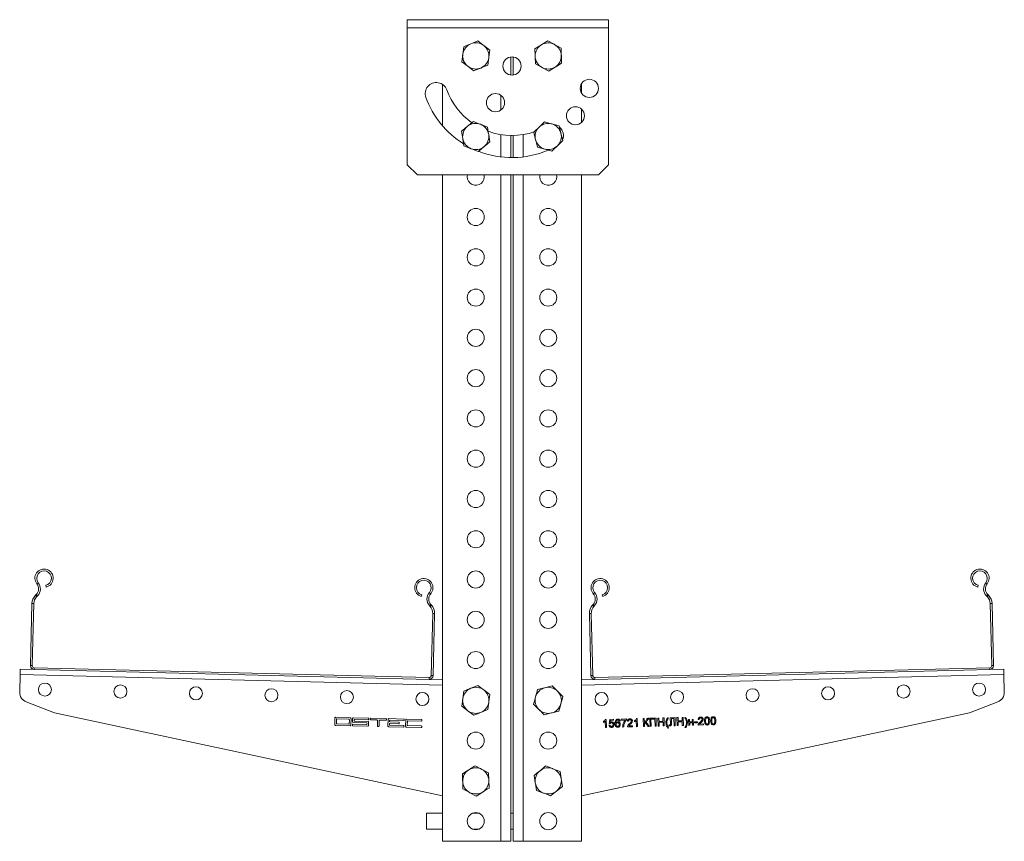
# Model space of a CAD drawing. Header units: millimetres. Extents: x -445 to 395, y -1207 to -113.
# Tile 6 of 7: x -445 to 44, y -522 to -114. Entities that reach past the tile are written whole.
import ezdxf

# ---------------------------------------------------------------- set-up
doc = ezdxf.new("R2010")
doc.units = ezdxf.units.MM

msp = doc.modelspace()

# ---------------------------------------------------------------- linework, layer by layer
at = {"color": 7, "linetype": 'Continuous', "lineweight": 15}
for p, q in [((-252.25, -113.71), (-252.25, -117.71)), ((-252.25, -113.71), (-152.25, -113.71)), ((-152.25, -117.71), (-152.25, -113.71)), ((-252.25, -185.71), (-252.25, -117.71)), ((-152.25, -117.71), (-152.25, -185.71)), ((-211.31, -128.85), (-214.29, -126.56)), ((-175.86, -127.78), (-179.16, -126)), ((-224.2, -127.14), (-224.69, -130.86)), ((-188.85, -128.14), (-188.75, -131.89)), ((-175.65, -135.29), (-175.75, -131.53)), ((-225.19, -134.58), (-222.21, -136.87)), ((-212.3, -136.29), (-211.81, -132.57)), ((-200.75, -132.24), (-200.75, -141.18)), ((-199.75, -132.24), (-199.75, -141.18)), ((-188.64, -135.64), (-185.34, -137.43)), ((-234.75, -145.86), (-234.75, -166.38)), ((-165.75, -145.57), (-165.75, -150.06)), ((-165.75, -158.06), (-165.75, -164.77)), ((-212.41, -167), (-215.91, -165.65)), ((-176.87, -166.48), (-180.48, -165.46)), ((-225.25, -169.01), (-224.67, -172.72)), ((-211.25, -174.42), (-211.83, -170.71)), ((-189.47, -169.67), (-188.55, -173.31)), ((-175.03, -173.75), (-175.95, -170.11)), ((-200.75, -171.21), (-200.75, -182.21)), ((-199.75, -171.21), (-199.75, -182.21)), ((-177.21, -175.94), (-177.48, -176.11)), ((-224.09, -176.42), (-220.59, -177.78)), ((-187.63, -176.95), (-184.02, -177.97)), ((-252.25, -185.71), (-247.25, -190.71)), ((-157.25, -190.71), (-152.25, -185.71)), ((-247.25, -190.71), (-157.25, -190.71)), ((-234.75, -190.71), (-234.75, -521.71)), ((-222.5, -191.71), (-222.38, -190.71)), ((-200.75, -190.71), (-200.75, -521.71)), ((-199.75, -190.71), (-199.75, -521.71)), ((-178, -191.71), (-178.12, -190.71)), ((-165.75, -190.71), (-165.75, -521.71)), ((-431.56, -395.47), (-431.77, -394.6)), ((31.27, -394.6), (31.06, -395.47)), ((-436.51, -399.17), (-436.86, -399.52)), ((-435.87, -399.8), (-436.23, -400.16)), ((-245.07, -399.26), (-245.32, -400.13)), ((-155.18, -400.13), (-155.43, -399.26)), ((35.73, -400.16), (35.37, -399.8)), ((36.36, -399.52), (36.01, -399.17)), ((-438.62, -403.61), (-439.39, -434.44)), ((-437.72, -403.63), (-438.49, -434.46)), ((-240.89, -405.04), (-241.23, -404.67)), ((-240.23, -404.44), (-240.56, -404.07)), ((-159.94, -404.07), (-160.27, -404.44)), ((-159.27, -404.67), (-159.61, -405.04)), ((37.99, -434.46), (37.22, -403.63)), ((38.89, -434.44), (38.12, -403.61)), ((-240.35, -439.42), (-239.58, -408.59)), ((-239.45, -439.44), (-238.68, -408.61)), ((-161.82, -408.61), (-161.05, -439.44)), ((-160.92, -408.59), (-160.15, -439.42)), ((-444.5, -438.92), (-444.72, -447.66)), ((-444.43, -436.22), (-437.54, -436.39)), ((-437.54, -436.39), (-241.4, -441.29)), ((-437.51, -435.49), (-241.37, -440.39)), ((-159.13, -440.39), (37.01, -435.49)), ((-159.1, -441.29), (37.04, -436.39)), ((43.93, -436.22), (37.04, -436.39)), ((44.22, -447.66), (44, -438.92)), ((-241.4, -441.29), (-234.75, -441.46)), ((-180.29, -444.47), (-183.92, -445.43)), ((-159.1, -441.29), (-165.75, -441.46)), ((-224.2, -447.14), (-224.69, -450.86)), ((-211.31, -448.85), (-214.29, -446.56)), ((-175, -449.78), (-177.65, -447.12)), ((-441.55, -452.44), (-427.43, -457.98)), ((-225.19, -454.58), (-222.21, -456.87)), ((-212.3, -456.29), (-211.81, -452.57)), ((-189.5, -453.64), (-186.85, -456.3)), ((26.93, -457.98), (41.05, -452.44)), ((-427.43, -457.98), (-234.75, -499.2)), ((-184.21, -458.96), (-180.58, -457.99)), ((-165.75, -499.2), (26.93, -457.98)), ((-288.19, -460.53), (-288.27, -463.73)), ((-287.88, -464.14), (-280.68, -464.32)), ((-280.58, -460.32), (-287.78, -460.14)), ((-287.41, -461.15), (-287.46, -463.15)), ((-287.26, -463.35), (-281.26, -463.5)), ((-281.2, -461.1), (-287.2, -460.95)), ((-281.06, -463.31), (-281.01, -461.31)), ((-280.28, -463.93), (-280.2, -460.73)), ((-279.47, -463.75), (-279.48, -464.15)), ((-279.4, -460.75), (-279.44, -462.35)), ((-279.29, -464.35), (-271.89, -464.54)), ((-272.47, -463.72), (-279.27, -463.55)), ((-279.05, -462.76), (-272.45, -462.92)), ((-271.59, -460.54), (-278.99, -460.36)), ((-278.62, -461.77), (-278.61, -461.37)), ((-271.83, -462.14), (-278.43, -461.97)), ((-278.41, -461.17), (-271.61, -461.34)), ((-272.25, -463.13), (-272.26, -463.53)), ((-271.48, -464.15), (-271.44, -462.55)), ((-271.4, -461.15), (-271.39, -460.75)), ((-270.59, -460.77), (-270.6, -461.17)), ((-270.41, -461.37), (-267.41, -461.45)), ((-262.79, -460.76), (-270.39, -460.57)), ((-267.02, -461.86), (-267.08, -464.46)), ((-266.28, -464.48), (-266.22, -461.88)), ((-265.81, -461.49), (-262.81, -461.56)), ((-262.61, -461.37), (-262.6, -460.97)), ((-261.8, -461.19), (-261.88, -464.39)), ((-253.99, -460.98), (-261.39, -460.8)), ((-261.07, -463.81), (-261.06, -463.41)), ((-261.03, -462.21), (-261.02, -461.81)), ((-254.07, -464.18), (-260.87, -464.01)), ((-260.85, -463.21), (-256.45, -463.32)), ((-256.43, -462.52), (-260.83, -462.41)), ((-260.81, -461.61), (-254.01, -461.78)), ((-256.25, -463.13), (-256.24, -462.73)), ((-253.89, -464.79), (-253.88, -464.39)), ((-253.81, -461.59), (-253.8, -461.19)), ((-253, -461.41), (-253.08, -464.61)), ((-245.2, -461.2), (-252.59, -461.02)), ((-252.27, -464.03), (-252.22, -462.03)), ((-245.28, -464.4), (-252.07, -464.23)), ((-252.01, -461.83), (-245.22, -462)), ((-245.01, -461.81), (-245, -461.41)), ((-154.85, -462.67), (-154.86, -462.19)), ((-153.87, -465.17), (-153.94, -462.05)), ((-153.78, -461.17), (-153.45, -461.16)), ((-153.45, -461.16), (-153.35, -465.16)), ((-152.1, -464.05), (-151.59, -463.98)), ((-152.07, -463.23), (-151.71, -461.17)), ((-151.55, -463.27), (-152.07, -463.23)), ((-151.71, -461.17), (-149.81, -461.12)), ((-151.28, -461.67), (-151.46, -462.71)), ((-149.8, -461.63), (-151.28, -461.67)), ((-149.81, -461.12), (-149.8, -461.63)), ((-146.56, -462.01), (-147.07, -462.08)), ((-146.02, -461.02), (-143.46, -460.96)), ((-146.01, -461.54), (-146.02, -461.02)), ((-143.96, -461.49), (-146.01, -461.54)), ((-143.46, -460.96), (-143.45, -461.37)), ((-142.45, -462.06), (-142.97, -462.02)), ((-142.3, -464.37), (-140.35, -464.32)), ((-140.35, -464.32), (-140.33, -464.83)), ((-139.47, -462.28), (-139.48, -461.81)), ((-138.49, -464.79), (-138.56, -461.67)), ((-138.4, -460.78), (-138.07, -460.77)), ((-138.07, -460.77), (-137.97, -464.77)), ((-135.1, -460.7), (-134.54, -460.69)), ((-135, -464.7), (-135.1, -460.7)), ((-134.54, -460.69), (-134.49, -462.48)), ((-134.48, -462.84), (-134.44, -464.68)), ((-132.84, -464.64), (-133.53, -463.59)), ((-133.03, -463.34), (-132.18, -464.63)), ((-132.28, -460.63), (-132.27, -461.1)), ((-131.82, -460.62), (-128.69, -460.54)), ((-131.72, -464.62), (-131.82, -460.62)), ((-129.24, -461.01), (-131.24, -461.06)), ((-131.24, -461.06), (-131.16, -464.6)), ((-129.16, -464.55), (-129.24, -461.01)), ((-128.69, -460.54), (-128.59, -464.54)), ((-127.82, -460.52), (-127.26, -460.5)), ((-127.72, -464.52), (-127.82, -460.52)), ((-127.26, -460.5), (-127.22, -462.14)), ((-127.22, -462.14), (-125.27, -462.1)), ((-125.26, -462.56), (-127.2, -462.61)), ((-127.2, -462.61), (-127.16, -464.5)), ((-125.31, -460.45), (-124.74, -460.44)), ((-125.27, -462.1), (-125.31, -460.45)), ((-125.21, -464.45), (-125.26, -462.56)), ((-124.64, -464.44), (-125.21, -464.45)), ((-124.74, -460.44), (-124.64, -464.44)), ((-122.95, -460.4), (-122.59, -460.39)), ((-122.29, -464.38), (-122.2, -463.92)), ((-121.67, -460.36), (-119.26, -460.3)), ((-121.6, -463.18), (-121.67, -460.36)), ((-119.81, -460.78), (-121.09, -460.81)), ((-121.09, -460.81), (-121.04, -462.87)), ((-119.72, -464.32), (-119.81, -460.78)), ((-119.16, -464.3), (-119.72, -464.32)), ((-119.26, -460.3), (-119.16, -464.3)), ((-118.34, -460.28), (-117.77, -460.27)), ((-118.24, -464.28), (-118.34, -460.28)), ((-117.67, -464.27), (-118.24, -464.28)), ((-117.77, -460.27), (-117.73, -461.91)), ((-117.73, -461.91), (-115.78, -461.86)), ((-115.77, -462.32), (-117.72, -462.37)), ((-117.72, -462.37), (-117.67, -464.27)), ((-115.82, -460.22), (-115.26, -460.2)), ((-115.78, -461.86), (-115.82, -460.22)), ((-115.72, -464.22), (-115.77, -462.32)), ((-115.16, -464.2), (-115.72, -464.22)), ((-115.26, -460.2), (-115.16, -464.2)), ((-114.49, -460.18), (-114.13, -460.18)), ((-112.57, -461.21), (-112.06, -461.2)), ((-112.49, -464.14), (-112.57, -461.21)), ((-111.98, -464.12), (-112.49, -464.14)), ((-112.06, -461.2), (-112.03, -462.38)), ((-112.03, -462.38), (-110.69, -462.35)), ((-110.68, -462.81), (-112.01, -462.84)), ((-112.01, -462.84), (-111.98, -464.12)), ((-110.72, -461.17), (-110.21, -461.15)), ((-110.69, -462.35), (-110.72, -461.17)), ((-110.65, -464.09), (-110.68, -462.81)), ((-110.14, -464.08), (-110.65, -464.09)), ((-110.21, -461.15), (-110.14, -464.08)), ((-109.67, -462.42), (-108.18, -462.39)), ((-109.65, -462.88), (-109.67, -462.42)), ((-108.17, -462.85), (-109.65, -462.88)), ((-108.18, -462.39), (-108.17, -462.85)), ((-107.28, -461.18), (-107.8, -461.15)), ((-105.16, -463.95), (-107.78, -464.02)), ((-107.13, -463.49), (-105.18, -463.44)), ((-105.18, -463.44), (-105.16, -463.95)), ((-266.89, -464.66), (-266.49, -464.67)), ((-261.49, -464.8), (-254.09, -464.98)), ((-252.69, -465.02), (-245.3, -465.2)), ((-245.09, -465.01), (-245.08, -464.61)), ((-153.35, -465.16), (-153.87, -465.17)), ((-144.79, -464.94), (-145.31, -464.96)), ((-140.33, -464.83), (-142.95, -464.9)), ((-137.97, -464.77), (-138.49, -464.79)), ((-134.44, -464.68), (-135, -464.7)), ((-132.18, -464.63), (-132.84, -464.64)), ((-131.16, -464.6), (-131.72, -464.62)), ((-128.59, -464.54), (-129.16, -464.55)), ((-127.16, -464.5), (-127.72, -464.52)), ((-122.46, -465.46), (-122.82, -465.47)), ((-114.01, -465.25), (-114.36, -465.26)), ((-224.85, -488.14), (-224.75, -491.89)), ((-211.86, -487.78), (-215.16, -486)), ((-176.41, -487), (-179.91, -485.65)), ((-211.65, -495.29), (-211.75, -491.53)), ((-189.25, -489.01), (-188.67, -492.72)), ((-175.25, -494.42), (-175.83, -490.71)), ((-224.64, -495.64), (-221.34, -497.43)), ((-188.09, -496.42), (-184.59, -497.78)), ((-234.75, -507.71), (-242.75, -507.71)), ((-242.75, -507.71), (-242.75, -515.71)), ((-216.81, -507.71), (-219.69, -507.71)), ((-199.75, -507.71), (-200.75, -507.71)), ((-242.75, -515.71), (-234.75, -515.71)), ((-219.69, -515.71), (-216.81, -515.71)), ((-200.75, -515.71), (-199.75, -515.71)), ((-234.75, -521.71), (-205.75, -521.71)), ((-205.75, -521.71), (-200.75, -521.71)), ((-199.75, -521.71), (-194.75, -521.71)), ((-194.75, -521.71), (-165.75, -521.71))]:
    msp.add_line(p, q, dxfattribs=at)
at = {"color": 7, "linetype": 'Continuous', "lineweight": 0}
for p, q in [((-252.25, -117.71), (-152.25, -117.71)), ((-205.75, -151.31), (-205.75, -158.51)), ((-205.75, -170.77), (-205.75, -181.88)), ((-194.75, -170.77), (-194.75, -181.88)), ((-205.75, -190.71), (-205.75, -521.71)), ((-194.75, -190.71), (-194.75, -521.71)), ((-436.2, -393.86), (-435.49, -393.31)), ((35.7, -393.86), (34.99, -393.31)), ((-436.86, -399.52), (-436.23, -400.16)), ((-435.87, -399.8), (-436.51, -399.17)), ((-240.61, -398.76), (-241.28, -398.16)), ((-159.89, -398.76), (-159.22, -398.16)), ((36.01, -399.17), (35.37, -399.8)), ((35.73, -400.16), (36.36, -399.52)), ((-437.72, -403.63), (-438.62, -403.61)), ((-240.56, -404.07), (-241.23, -404.67)), ((-240.89, -405.04), (-240.23, -404.44)), ((-160.27, -404.44), (-159.61, -405.04)), ((-159.27, -404.67), (-159.94, -404.07)), ((38.12, -403.61), (37.22, -403.63)), ((-238.68, -408.61), (-239.58, -408.59)), ((-160.92, -408.59), (-161.82, -408.61)), ((-439.39, -434.44), (-438.49, -434.46)), ((37.99, -434.46), (38.89, -434.44)), ((-444.5, -438.92), (-234.75, -444.16)), ((-437.51, -435.49), (-437.54, -436.39)), ((-240.35, -439.42), (-239.45, -439.44)), ((44, -438.92), (-165.75, -444.16)), ((-161.05, -439.44), (-160.15, -439.42)), ((37.04, -436.39), (37.01, -435.49)), ((-241.4, -441.29), (-241.37, -440.39)), ((-159.13, -440.39), (-159.1, -441.29))]:
    msp.add_line(p, q, dxfattribs=at)
at = {"color": 7, "linetype": 'Continuous', "lineweight": 15, "flags": 128}
for points in [[(-220.73, -125.71), (-223.44, -126.82), (-224.2, -127.14)], [(-217.26, -124.27), (-219.88, -125.35), (-220.73, -125.71)], [(-214.29, -126.56), (-214.5, -126.4), (-217.26, -124.27)], [(-185.65, -126.17), (-188.15, -127.71), (-188.85, -128.14)], [(-182.46, -124.21), (-184.87, -125.69), (-185.65, -126.17)], [(-179.16, -126), (-179.39, -125.87), (-182.46, -124.21)], [(-224.69, -130.86), (-224.73, -131.12), (-225.19, -134.58)], [(-211.81, -132.57), (-211.77, -132.3), (-211.31, -128.85)], [(-188.75, -131.89), (-188.74, -132.16), (-188.64, -135.64)], [(-175.75, -131.53), (-175.76, -131.27), (-175.86, -127.78)], [(-222.21, -136.87), (-222, -137.03), (-219.24, -139.15)], [(-215.77, -137.72), (-214.92, -137.37), (-212.3, -136.29)], [(-178.85, -137.25), (-178.06, -136.77), (-175.65, -135.29)], [(-219.24, -139.15), (-218.48, -138.84), (-215.77, -137.72)], [(-185.34, -137.43), (-185.11, -137.56), (-182.04, -139.22)], [(-182.04, -139.22), (-181.34, -138.78), (-178.85, -137.25)], [(-219.41, -164.3), (-221.62, -166.08), (-222.33, -166.65)], [(-215.91, -165.65), (-216.16, -165.55), (-219.41, -164.3)], [(-184.1, -164.44), (-186.13, -166.41), (-186.78, -167.06)], [(-180.48, -165.46), (-180.74, -165.38), (-184.1, -164.44)], [(-222.33, -166.65), (-224.61, -168.49), (-225.25, -169.01)], [(-211.83, -170.71), (-211.87, -170.44), (-212.41, -167)], [(-186.78, -167.06), (-188.88, -169.1), (-189.47, -169.67)], [(-175.95, -170.11), (-176.02, -169.86), (-176.87, -166.48)], [(-224.67, -172.72), (-224.63, -172.98), (-224.09, -176.42)], [(-214.17, -176.77), (-213.45, -176.19), (-211.25, -174.42)], [(-188.55, -173.31), (-188.49, -173.57), (-187.63, -176.95)], [(-177.72, -176.37), (-177.06, -175.73), (-175.03, -173.75)], [(-220.59, -177.78), (-220.34, -177.87), (-217.09, -179.13)], [(-217.09, -179.13), (-216.45, -178.61), (-214.17, -176.77)], [(-184.02, -177.97), (-183.76, -178.04), (-180.4, -178.99)], [(-180.4, -178.99), (-179.82, -178.41), (-177.72, -176.37)], [(-444.5, -438.92), (-444.49, -438.39), (-444.48, -437.88), (-444.46, -437.42), (-444.45, -437.01), (-444.44, -436.67), (-444.44, -436.42), (-444.43, -436.27), (-444.43, -436.22)], [(43.93, -436.22), (43.93, -436.27), (43.94, -436.42), (43.94, -436.67), (43.95, -437.01), (43.96, -437.42), (43.97, -437.88), (43.99, -438.39), (44, -438.92)], [(-217.26, -444.27), (-218.02, -444.59), (-220.73, -445.71)], [(-214.29, -446.56), (-214.5, -446.4), (-217.26, -444.27)], [(-177.65, -447.12), (-177.83, -446.94), (-180.29, -444.47)], [(-220.73, -445.71), (-221.58, -446.06), (-224.2, -447.14)], [(-211.81, -452.57), (-211.77, -452.3), (-211.31, -448.85)], [(-187.55, -446.4), (-187.76, -447.19), (-188.53, -450.02)], [(-183.92, -445.43), (-184.18, -445.5), (-187.55, -446.4)], [(-175.97, -453.41), (-175.21, -450.58), (-175, -449.78)], [(-224.69, -450.86), (-224.73, -451.12), (-225.19, -454.58)], [(-188.53, -450.02), (-188.77, -450.91), (-189.5, -453.64)], [(-176.95, -457.03), (-176.21, -454.29), (-175.97, -453.41)], [(-222.21, -456.87), (-222, -457.03), (-219.24, -459.15)], [(-219.24, -459.15), (-216.62, -458.07), (-215.77, -457.72)], [(-215.77, -457.72), (-213.06, -456.6), (-212.3, -456.29)], [(-186.85, -456.3), (-186.67, -456.49), (-184.21, -458.96)], [(-180.58, -457.99), (-180.32, -457.93), (-176.95, -457.03)], [(-221.65, -486.17), (-222.44, -486.66), (-224.85, -488.14)], [(-218.46, -484.21), (-219.16, -484.64), (-221.65, -486.17)], [(-215.16, -486), (-215.39, -485.87), (-218.46, -484.21)], [(-211.75, -491.53), (-211.76, -491.27), (-211.86, -487.78)], [(-186.33, -486.65), (-187.05, -487.23), (-189.25, -489.01)], [(-183.41, -484.3), (-184.05, -484.81), (-186.33, -486.65)], [(-179.91, -485.65), (-180.16, -485.55), (-183.41, -484.3)], [(-175.83, -490.71), (-175.87, -490.44), (-176.41, -487)], [(-224.75, -491.89), (-224.74, -492.16), (-224.64, -495.64)], [(-188.67, -492.72), (-188.63, -492.98), (-188.09, -496.42)], [(-221.34, -497.43), (-221.11, -497.56), (-218.04, -499.22)], [(-218.04, -499.22), (-215.63, -497.73), (-214.85, -497.25)], [(-214.85, -497.25), (-212.35, -495.72), (-211.65, -495.29)], [(-184.59, -497.78), (-184.34, -497.87), (-181.09, -499.13)], [(-181.09, -499.13), (-178.89, -497.35), (-178.17, -496.77)], [(-178.17, -496.77), (-175.89, -494.93), (-175.25, -494.42)]]:
    msp.add_lwpolyline(points, dxfattribs=at)
at = {"color": 7, "linetype": 'Continuous', "lineweight": 15}
for centre, radius in [((-200.25, -136.71), 4.5), ((-161.85, -147.81), 4.5), ((-208.45, -154.91), 4.5), ((-168.75, -161.41), 4.5), ((-218.25, -211.71), 4.25), ((-182.25, -211.71), 4.25), ((-218.25, -231.71), 4.25), ((-182.25, -231.71), 4.25), ((-218.25, -251.71), 4.25), ((-182.25, -251.71), 4.25), ((-218.25, -271.71), 4.25), ((-182.25, -271.71), 4.25), ((-218.25, -291.71), 4.25), ((-182.25, -291.71), 4.25), ((-218.25, -311.71), 4.25), ((-182.25, -311.71), 4.25), ((-218.25, -331.71), 4.25), ((-182.25, -331.71), 4.25), ((-218.25, -351.71), 4.25), ((-182.25, -351.71), 4.25), ((-218.25, -371.71), 4.25), ((-182.25, -371.71), 4.25), ((-218.25, -391.71), 4.25), ((-182.25, -391.71), 4.25), ((-218.25, -411.71), 4.25), ((-182.25, -411.71), 4.25), ((-218.25, -431.71), 4.25), ((-182.25, -431.71), 4.25), ((-432.18, -446.36), 3.25), ((-394.7, -447.3), 3.25), ((-5.81, -447.3), 3.25), ((31.68, -446.36), 3.25), ((-357.21, -448.24), 3.25), ((-319.72, -449.18), 3.25), ((-282.23, -450.11), 3.25), ((-244.74, -451.05), 3.25), ((-155.76, -451.05), 3.25), ((-118.27, -450.11), 3.25), ((-80.78, -449.18), 3.25), ((-43.29, -448.24), 3.25), ((-218.25, -471.71), 4.25), ((-182.25, -471.71), 4.25), ((-218.25, -511.71), 4.25), ((-182.25, -511.71), 4.25)]:
    msp.add_circle(centre, radius, dxfattribs=at)
for centre, radius, start, end in [((-218.25, -131.71), 6.5, 112.4482, 172.4484), ((-218.25, -131.71), 6.5, 52.448, 112.4486), ((-218.25, -131.71), 6.5, 352.4483, 52.4483), ((-182.25, -131.71), 6.5, 121.5712, 181.5711), ((-182.25, -131.71), 6.5, 61.571, 121.5713), ((-182.25, -131.71), 6.5, 1.5712, 61.5713), ((-218.25, -131.71), 6.5, 172.4483, 232.4484), ((-182.25, -131.71), 6.5, 181.5713, 241.571), ((-182.25, -131.71), 6.5, 301.5712, 1.5712), ((-218.25, -131.71), 6.5, 232.448, 292.4486), ((-218.25, -131.71), 6.5, 292.4482, 352.4483), ((-182.25, -131.71), 6.5, 241.5714, 301.5711), ((-237.83, -150.41), 5.5, 20.0292, 200.0294), ((-200.25, -136.71), 34.5, 200.0293, 234.7765), ((-200.25, -136.71), 45.5, 200.0293, 238.0431), ((-218.25, -171.71), 6.5, 68.8868, 128.8866), ((-218.25, -171.71), 6.5, 8.8866, 68.8865), ((-182.25, -171.71), 6.5, 74.2349, 134.2351), ((-182.25, -171.71), 6.5, 14.2351, 74.2352), ((-218.25, -171.71), 6.5, 128.8866, 188.8866), ((-218.25, -171.71), 6.5, 308.8868, 8.8865), ((-200.25, -136.71), 34.5, 249.8212, 289.2015), ((-182.25, -171.71), 6.5, 134.2351, 194.2351), ((-182.25, -171.71), 6.5, 314.2351, 14.2351), ((-180.23, -171.34), 5.5, 339.0314, 49.7775), ((-218.25, -171.71), 6.5, 188.8866, 248.8866), ((-182.25, -171.71), 6.5, 194.2352, 254.2349), ((-218.25, -171.71), 6.5, 248.8869, 308.8862), ((-200.25, -136.71), 45.5, 248.493, 293.1384), ((-182.25, -171.71), 6.5, 254.2352, 314.235), ((-218.25, -191.71), 4.25, 179.9999, 13.6088), ((-182.25, -191.71), 4.25, 166.3912, 0.0001), ((-432.63, -391.05), 4.55, 283.5675, 218.25), ((-432.63, -391.05), 3.65, 283.5676, 218.25), ((32.13, -391.05), 4.55, 321.75, 256.4325), ((32.13, -391.05), 3.65, 321.75, 256.4324), ((-439.34, -396.34), 4, 315.0316, 38.2499), ((-439.34, -396.34), 4.9, 315.0315, 38.2501), ((-244.03, -395.76), 4.55, 318.885, 253.5675), ((-244.03, -395.76), 3.65, 318.885, 253.5675), ((-156.47, -395.76), 4.55, 286.4325, 221.115), ((-156.47, -395.76), 3.65, 286.4325, 221.115), ((38.84, -396.34), 4.9, 141.7499, 224.9685), ((38.84, -396.34), 4, 141.7501, 224.9684), ((-432.62, -403.76), 6, 135.0314, 178.5674), ((-432.62, -403.76), 5.1, 135.0318, 178.567), ((-237.59, -401.39), 4.9, 138.885, 222.1032), ((-237.59, -401.39), 4, 138.8849, 222.1033), ((-162.91, -401.39), 4, 317.8967, 41.1151), ((-162.91, -401.39), 4.9, 317.8968, 41.115), ((32.12, -403.76), 5.1, 1.433, 44.9682), ((32.12, -403.76), 6, 1.4326, 44.9686), ((-244.68, -408.46), 5.1, 358.5674, 42.1034), ((-244.68, -408.46), 6, 358.5673, 42.1034), ((-155.82, -408.46), 6, 137.8966, 181.4327), ((-155.82, -408.46), 5.1, 137.8966, 181.4326), ((-437.49, -434.49), 1.9, 178.5681, 268.5669), ((-437.49, -434.49), 1, 178.5684, 268.567), ((36.99, -434.49), 1, 271.433, 1.4316), ((36.99, -434.49), 1.9, 271.4331, 1.4319), ((-241.35, -439.39), 1.9, 268.5677, 358.5673), ((-241.35, -439.39), 1, 268.5669, 358.5679), ((-159.15, -439.39), 1.9, 181.4327, 271.4323), ((-159.15, -439.39), 1, 181.4321, 271.4331), ((-439.72, -447.79), 5, 178.5673, 248.5673), ((-218.25, -451.71), 6.5, 112.4482, 172.4484), ((-218.25, -451.71), 6.5, 52.4484, 112.4481), ((-218.25, -451.71), 6.5, 352.4482, 52.4483), ((-182.25, -451.71), 6.5, 104.8963, 164.8968), ((-182.25, -451.71), 6.5, 44.8964, 104.8968), ((-182.25, -451.71), 6.5, 344.8966, 44.8966), ((39.22, -447.79), 5, 291.4327, 1.4327), ((-218.25, -451.71), 6.5, 172.4482, 232.4483), ((-218.25, -451.71), 6.5, 292.4482, 352.4483), ((-182.25, -451.71), 6.5, 164.8966, 224.8966), ((-182.25, -451.71), 6.5, 284.8963, 344.8968), ((-218.25, -451.71), 6.5, 232.4484, 292.4481), ((-182.25, -451.71), 6.5, 224.8964, 284.8968), ((-287.87, -463.74), 0.4, 178.5674, 268.5679), ((-287.79, -460.54), 0.4, 88.5663, 178.568), ((-287.26, -463.15), 0.2, 178.5685, 268.5626), ((-287.21, -461.15), 0.2, 88.5618, 178.5735), ((-281.26, -463.3), 0.2, 268.5693, 358.566), ((-281.21, -461.3), 0.2, 358.5693, 88.566), ((-280.67, -463.92), 0.4, 268.5673, 358.568), ((-280.6, -460.72), 0.4, 358.5689, 88.5643), ((-279.28, -464.15), 0.2, 178.5726, 268.5626), ((-279.27, -463.75), 0.2, 88.5693, 178.566), ((-279.04, -462.36), 0.4, 178.567, 268.5662), ((-279, -460.76), 0.4, 88.5663, 178.568), ((-278.42, -461.77), 0.2, 178.5692, 268.5682), ((-278.41, -461.37), 0.2, 88.5618, 178.5735), ((-272.46, -463.52), 0.2, 268.5708, 358.5624), ((-272.45, -463.12), 0.2, 358.5655, 88.5698), ((-271.88, -464.14), 0.4, 268.5673, 358.568), ((-271.84, -462.54), 0.4, 358.5674, 88.5679), ((-271.6, -461.14), 0.2, 268.5693, 358.566), ((-271.59, -460.74), 0.2, 358.5693, 88.566), ((-270.4, -461.17), 0.2, 178.5655, 268.5698), ((-270.39, -460.77), 0.2, 88.5728, 178.5625), ((-267.42, -461.85), 0.4, 358.5674, 88.569), ((-266.88, -464.46), 0.2, 178.5693, 268.566), ((-266.48, -464.47), 0.2, 268.5692, 358.5705), ((-265.82, -461.89), 0.4, 88.5663, 178.568), ((-262.81, -461.36), 0.2, 268.57, 358.5642), ((-262.8, -460.96), 0.2, 358.5674, 88.569), ((-261.48, -464.4), 0.4, 178.5665, 268.5688), ((-261.4, -461.2), 0.4, 88.5659, 178.5689), ((-260.87, -463.81), 0.2, 178.5655, 268.5698), ((-260.86, -463.41), 0.2, 88.57, 178.5642), ((-260.83, -462.21), 0.2, 178.5674, 268.5679), ((-260.82, -461.81), 0.2, 88.5692, 178.5705), ((-256.45, -463.12), 0.2, 268.571, 358.5642), ((-256.44, -462.72), 0.2, 358.5655, 88.5698), ((-254.08, -464.38), 0.2, 358.5674, 88.5679), ((-254.01, -461.58), 0.2, 268.571, 358.5642), ((-254, -461.18), 0.2, 358.5674, 88.569), ((-252.6, -461.42), 0.4, 88.5659, 178.5689), ((-252.07, -464.03), 0.2, 178.5655, 268.5698), ((-252.02, -462.03), 0.2, 88.57, 178.5642), ((-245.28, -464.6), 0.2, 358.5655, 88.5698), ((-245.21, -461.8), 0.2, 268.57, 358.5642), ((-245.2, -461.4), 0.2, 358.5655, 88.5698), ((-254.09, -464.78), 0.2, 268.5618, 358.5735), ((-252.68, -464.62), 0.4, 178.5665, 268.5688), ((-245.29, -465), 0.2, 268.5636, 358.5717), ((-218.25, -491.71), 6.5, 121.5712, 181.5712), ((-218.25, -491.71), 6.5, 61.571, 121.5713), ((-218.25, -491.71), 6.5, 1.5712, 61.5712), ((-182.25, -491.71), 6.5, 128.8866, 188.8867), ((-182.25, -491.71), 6.5, 68.8865, 128.8867), ((-182.25, -491.71), 6.5, 8.8868, 68.8866), ((-218.25, -491.71), 6.5, 181.5713, 241.571), ((-218.25, -491.71), 6.5, 301.5712, 1.5711), ((-182.25, -491.71), 6.5, 188.8865, 248.8868), ((-182.25, -491.71), 6.5, 308.8866, 8.8867), ((-218.25, -491.71), 6.5, 241.5714, 301.5711), ((-182.25, -491.71), 6.5, 248.8865, 308.8867)]:
    msp.add_arc(centre, radius, start, end, dxfattribs=at)
for points, knots in [([(-154.86, -462.19), (-154.62, -462.05), (-154.18, -461.78), (-153.9, -461.36), (-153.78, -461.17)], [0, 0, 0, 0, 0.56043, 1, 1, 1, 1]), ([(-153.94, -462.05), (-154.1, -462.19), (-154.38, -462.43), (-154.71, -462.6), (-154.85, -462.67)], [0, 0, 0, 0, 0.55968, 1, 1, 1, 1]), ([(-150.83, -465.15), (-151, -465.14), (-151.35, -465.12), (-151.77, -464.83), (-152.02, -464.45), (-152.07, -464.18), (-152.1, -464.05)], [0, 0, 0, 0, 0.280071, 0.559251, 0.77943, 1, 1, 1, 1]), ([(-151.59, -463.98), (-151.56, -464.09), (-151.52, -464.3), (-151.34, -464.54), (-151.09, -464.67), (-150.92, -464.68), (-150.84, -464.68)], [0, 0, 0, 0, 0.280713, 0.559925, 0.779622, 1, 1, 1, 1]), ([(-150.88, -462.89), (-150.95, -462.9), (-151.11, -462.91), (-151.36, -463.02), (-151.48, -463.17), (-151.55, -463.27)], [0, 0, 0, 0, 0.280922, 0.56116, 1, 1, 1, 1]), ([(-151.46, -462.71), (-151.34, -462.62), (-151.12, -462.47), (-150.86, -462.44), (-150.75, -462.42)], [0, 0, 0, 0, 0.559936, 1, 1, 1, 1]), ([(-150.06, -463.73), (-150.07, -463.61), (-150.09, -463.36), (-150.29, -463.05), (-150.58, -462.9), (-150.78, -462.89), (-150.88, -462.89)], [0, 0, 0, 0, 0.28065, 0.559591, 0.77929, 1, 1, 1, 1]), ([(-150.84, -464.68), (-150.71, -464.67), (-150.44, -464.63), (-150.18, -464.35), (-150.06, -464.04), (-150.06, -463.84), (-150.06, -463.73)], [0, 0, 0, 0, 0.2795424, 0.5582523, 0.7788877, 1, 1, 1, 1]), ([(-150.75, -462.42), (-150.57, -462.44), (-150.2, -462.48), (-149.8, -462.84), (-149.58, -463.26), (-149.56, -463.55), (-149.54, -463.69)], [0, 0, 0, 0, 0.279171, 0.558799, 0.779165, 1, 1, 1, 1]), ([(-149.54, -463.69), (-149.55, -463.88), (-149.57, -464.22), (-149.75, -464.51), (-149.83, -464.63)], [0, 0, 0, 0, 0.55973, 1, 1, 1, 1]), ([(-149.15, -463.18), (-149.15, -462.84), (-149.15, -462.25), (-148.87, -461.72), (-148.75, -461.5)], [0, 0, 0, 0, 0.5613939, 1, 1, 1, 1]), ([(-147.7, -465.07), (-147.86, -465.06), (-148.2, -465.03), (-148.65, -464.76), (-149.08, -464.16), (-149.12, -463.58), (-149.15, -463.18)], [0, 0, 0, 0, 0.18692, 0.373549, 0.560235, 1, 1, 1, 1]), ([(-148.75, -461.5), (-148.59, -461.34), (-148.3, -461.07), (-147.91, -461.03), (-147.74, -461.02)], [0, 0, 0, 0, 0.55838, 1, 1, 1, 1]), ([(-148.19, -461.61), (-148.29, -461.71), (-148.48, -461.91), (-148.63, -462.38), (-148.64, -462.74), (-148.64, -462.95)], [0, 0, 0, 0, 0.279352, 0.559173, 1, 1, 1, 1]), ([(-148.64, -462.95), (-148.5, -462.78), (-148.24, -462.48), (-147.85, -462.42), (-147.68, -462.4)], [0, 0, 0, 0, 0.558629, 1, 1, 1, 1]), ([(-147.81, -462.86), (-147.93, -462.88), (-148.18, -462.91), (-148.45, -463.14), (-148.61, -463.42), (-148.61, -463.61), (-148.62, -463.71)], [0, 0, 0, 0, 0.279739, 0.559336, 0.779408, 1, 1, 1, 1]), ([(-148.62, -463.71), (-148.6, -463.84), (-148.56, -464.1), (-148.35, -464.41), (-148.06, -464.59), (-147.85, -464.6), (-147.75, -464.61)], [0, 0, 0, 0, 0.280076, 0.559769, 0.779688, 1, 1, 1, 1]), ([(-147.76, -461.48), (-147.85, -461.49), (-148, -461.5), (-148.13, -461.57), (-148.19, -461.61)], [0, 0, 0, 0, 0.5597138, 1, 1, 1, 1]), ([(-146.98, -463.7), (-146.99, -463.57), (-147.01, -463.32), (-147.23, -463.03), (-147.52, -462.88), (-147.71, -462.87), (-147.81, -462.86)], [0, 0, 0, 0, 0.2804501, 0.559364, 0.7793099, 1, 1, 1, 1]), ([(-147.27, -461.67), (-147.35, -461.61), (-147.49, -461.49), (-147.68, -461.48), (-147.76, -461.48)], [0, 0, 0, 0, 0.559, 1, 1, 1, 1]), ([(-147.75, -464.61), (-147.62, -464.59), (-147.37, -464.55), (-147.11, -464.29), (-146.99, -463.99), (-146.98, -463.79), (-146.98, -463.7)], [0, 0, 0, 0, 0.279489, 0.558549, 0.778973, 1, 1, 1, 1]), ([(-147.74, -461.02), (-147.58, -461.02), (-147.26, -461.04), (-146.87, -461.3), (-146.64, -461.64), (-146.59, -461.89), (-146.56, -462.01)], [0, 0, 0, 0, 0.2800493, 0.5591883, 0.7793729, 1, 1, 1, 1]), ([(-146.47, -463.67), (-146.48, -463.86), (-146.51, -464.25), (-146.81, -464.73), (-147.24, -465.01), (-147.54, -465.05), (-147.7, -465.07)], [0, 0, 0, 0, 0.28023, 0.559761, 0.779761, 1, 1, 1, 1]), ([(-147.68, -462.4), (-147.5, -462.42), (-147.13, -462.46), (-146.73, -462.81), (-146.51, -463.24), (-146.48, -463.52), (-146.47, -463.67)], [0, 0, 0, 0, 0.27914, 0.558815, 0.779169, 1, 1, 1, 1]), ([(-147.07, -462.08), (-147.09, -461.99), (-147.13, -461.85), (-147.23, -461.72), (-147.27, -461.67)], [0, 0, 0, 0, 0.5604992, 1, 1, 1, 1]), ([(-145.31, -464.96), (-145.2, -464.25), (-145.03, -462.98), (-144.28, -461.94), (-143.96, -461.49)], [0, 0, 0, 0, 0.559318, 1, 1, 1, 1]), ([(-144.64, -463.85), (-144.69, -464.05), (-144.76, -464.41), (-144.78, -464.78), (-144.79, -464.94)], [0, 0, 0, 0, 0.559904, 1, 1, 1, 1]), ([(-143.45, -461.37), (-143.74, -461.8), (-144.26, -462.57), (-144.53, -463.46), (-144.64, -463.85)], [0, 0, 0, 0, 0.559643, 1, 1, 1, 1]), ([(-142.97, -462.02), (-142.94, -461.85), (-142.89, -461.49), (-142.56, -461.09), (-142.13, -460.9), (-141.85, -460.88), (-141.71, -460.87)], [0, 0, 0, 0, 0.280238, 0.558892, 0.779131, 1, 1, 1, 1]), ([(-142.9, -464.54), (-142.78, -464.29), (-142.56, -463.84), (-142.18, -463.52), (-142.01, -463.38)], [0, 0, 0, 0, 0.558361, 1, 1, 1, 1]), ([(-141.71, -461.33), (-141.82, -461.34), (-142.04, -461.36), (-142.31, -461.55), (-142.44, -461.8), (-142.45, -461.98), (-142.45, -462.06)], [0, 0, 0, 0, 0.280409, 0.559492, 0.779382, 1, 1, 1, 1]), ([(-141.52, -463.61), (-141.62, -463.69), (-141.77, -463.82), (-141.98, -464.01), (-142.16, -464.17), (-142.25, -464.3), (-142.3, -464.37)], [0, 0, 0, 0, 0.340036, 0.560059, 0.780092, 1, 1, 1, 1]), ([(-142.01, -463.38), (-141.76, -463.15), (-141.41, -462.84), (-141.03, -462.35), (-140.99, -462.09), (-140.97, -461.96)], [0, 0, 0, 0, 0.5613088, 0.7813802, 1, 1, 1, 1]), ([(-141.71, -460.87), (-141.54, -460.87), (-141.19, -460.89), (-140.77, -461.15), (-140.5, -461.53), (-140.47, -461.8), (-140.46, -461.94)], [0, 0, 0, 0, 0.2804817, 0.5596393, 0.7797474, 1, 1, 1, 1]), ([(-140.97, -461.96), (-140.98, -461.85), (-141.02, -461.65), (-141.23, -461.44), (-141.47, -461.33), (-141.63, -461.33), (-141.71, -461.33)], [0, 0, 0, 0, 0.279082, 0.55861, 0.779044, 1, 1, 1, 1]), ([(-140.46, -461.94), (-140.48, -462.13), (-140.52, -462.51), (-140.94, -463.08), (-141.3, -463.41), (-141.52, -463.61)], [0, 0, 0, 0, 0.278741, 0.558835, 1, 1, 1, 1]), ([(-139.48, -461.81), (-139.24, -461.66), (-138.8, -461.4), (-138.52, -460.97), (-138.4, -460.78)], [0, 0, 0, 0, 0.560427, 1, 1, 1, 1]), ([(-138.56, -461.67), (-138.72, -461.81), (-139, -462.05), (-139.33, -462.21), (-139.47, -462.28)], [0, 0, 0, 0, 0.559683, 1, 1, 1, 1]), ([(-134.49, -462.48), (-134.36, -462.47), (-134.1, -462.47), (-133.79, -462.1), (-133.69, -461.8), (-133.63, -461.62)], [0, 0, 0, 0, 0.280889, 0.556774, 1, 1, 1, 1]), ([(-133.53, -463.59), (-133.66, -463.39), (-133.83, -463.1), (-134.2, -462.85), (-134.39, -462.84), (-134.48, -462.84)], [0, 0, 0, 0, 0.561182, 0.780228, 1, 1, 1, 1]), ([(-133.14, -461.77), (-133.21, -461.97), (-133.3, -462.25), (-133.58, -462.53), (-133.73, -462.6), (-133.8, -462.64)], [0, 0, 0, 0, 0.560347, 0.779805, 1, 1, 1, 1]), ([(-133.8, -462.64), (-133.71, -462.68), (-133.52, -462.75), (-133.27, -463), (-133.12, -463.21), (-133.03, -463.34)], [0, 0, 0, 0, 0.27931, 0.559495, 1, 1, 1, 1]), ([(-133.63, -461.62), (-133.53, -461.34), (-133.39, -460.96), (-132.95, -460.68), (-132.72, -460.65), (-132.61, -460.64)], [0, 0, 0, 0, 0.55859, 0.7793668, 1, 1, 1, 1]), ([(-132.86, -461.23), (-132.93, -461.32), (-133.04, -461.49), (-133.11, -461.68), (-133.14, -461.77)], [0, 0, 0, 0, 0.559049, 1, 1, 1, 1]), ([(-132.48, -461.1), (-132.56, -461.1), (-132.7, -461.11), (-132.81, -461.19), (-132.86, -461.23)], [0, 0, 0, 0, 0.56096, 1, 1, 1, 1]), ([(-132.61, -460.64), (-132.55, -460.64), (-132.44, -460.63), (-132.33, -460.63), (-132.28, -460.63)], [0, 0, 0, 0, 0.5601649, 1, 1, 1, 1]), ([(-132.38, -461.1), (-132.4, -461.1), (-132.43, -461.1), (-132.47, -461.1), (-132.48, -461.1)], [0, 0, 0, 0, 0.55998, 1, 1, 1, 1]), ([(-132.27, -461.1), (-132.29, -461.1), (-132.33, -461.1), (-132.36, -461.1), (-132.38, -461.1)], [0, 0, 0, 0, 0.5599685, 1, 1, 1, 1]), ([(-123.86, -462.96), (-123.86, -462.72), (-123.85, -462.31), (-123.73, -461.92), (-123.68, -461.75)], [0, 0, 0, 0, 0.559865, 1, 1, 1, 1]), ([(-122.82, -465.47), (-123.14, -465.05), (-123.69, -464.29), (-123.81, -463.36), (-123.86, -462.96)], [0, 0, 0, 0, 0.560145, 1, 1, 1, 1]), ([(-123.68, -461.75), (-123.57, -461.48), (-123.38, -461), (-123.08, -460.58), (-122.95, -460.4)], [0, 0, 0, 0, 0.55977, 1, 1, 1, 1]), ([(-123.26, -461.95), (-123.29, -462.13), (-123.35, -462.46), (-123.35, -462.8), (-123.35, -462.94)], [0, 0, 0, 0, 0.559971, 1, 1, 1, 1]), ([(-123.35, -462.94), (-123.28, -463.45), (-123.16, -464.35), (-122.68, -465.12), (-122.46, -465.46)], [0, 0, 0, 0, 0.559139, 1, 1, 1, 1]), ([(-123.01, -461.18), (-123.07, -461.32), (-123.17, -461.57), (-123.23, -461.83), (-123.26, -461.95)], [0, 0, 0, 0, 0.559945, 1, 1, 1, 1]), ([(-122.59, -460.39), (-122.68, -460.53), (-122.82, -460.79), (-122.95, -461.06), (-123.01, -461.18)], [0, 0, 0, 0, 0.560047, 1, 1, 1, 1]), ([(-121.84, -464.42), (-121.92, -464.42), (-122.07, -464.41), (-122.22, -464.39), (-122.29, -464.38)], [0, 0, 0, 0, 0.559879, 1, 1, 1, 1]), ([(-122.2, -463.92), (-122.15, -463.93), (-122.08, -463.96), (-121.99, -463.96), (-121.96, -463.96)], [0, 0, 0, 0, 0.560188, 1, 1, 1, 1]), ([(-121.96, -463.96), (-121.92, -463.96), (-121.84, -463.95), (-121.73, -463.89), (-121.65, -463.79), (-121.59, -463.55), (-121.6, -463.34), (-121.6, -463.18)], [0, 0, 0, 0, 0.125096, 0.249894, 0.374553, 0.499659, 1, 1, 1, 1]), ([(-121.04, -462.87), (-121.02, -463.2), (-121, -463.63), (-121.18, -464.1), (-121.36, -464.28), (-121.59, -464.4), (-121.75, -464.41), (-121.84, -464.42)], [0, 0, 0, 0, 0.500285, 0.625335, 0.750167, 0.874953, 1, 1, 1, 1]), ([(-114.03, -460.97), (-114.11, -460.82), (-114.26, -460.55), (-114.42, -460.3), (-114.49, -460.18)], [0, 0, 0, 0, 0.559928, 1, 1, 1, 1]), ([(-114.36, -465.26), (-114.12, -464.81), (-113.69, -464.01), (-113.63, -463.1), (-113.61, -462.7)], [0, 0, 0, 0, 0.560024, 1, 1, 1, 1]), ([(-114.13, -460.18), (-113.96, -460.4), (-113.64, -460.81), (-113.43, -461.28), (-113.34, -461.49)], [0, 0, 0, 0, 0.560006, 1, 1, 1, 1]), ([(-113.75, -461.72), (-113.79, -461.57), (-113.87, -461.32), (-113.98, -461.07), (-114.03, -460.97)], [0, 0, 0, 0, 0.559962, 1, 1, 1, 1]), ([(-113.1, -462.69), (-113.15, -463.21), (-113.25, -464.14), (-113.78, -464.91), (-114.01, -465.25)], [0, 0, 0, 0, 0.558714, 1, 1, 1, 1]), ([(-113.61, -462.7), (-113.62, -462.52), (-113.64, -462.18), (-113.72, -461.86), (-113.75, -461.72)], [0, 0, 0, 0, 0.559922, 1, 1, 1, 1]), ([(-113.34, -461.49), (-113.26, -461.71), (-113.13, -462.1), (-113.11, -462.51), (-113.1, -462.69)], [0, 0, 0, 0, 0.559819, 1, 1, 1, 1]), ([(-107.8, -461.15), (-107.77, -460.97), (-107.72, -460.61), (-107.39, -460.21), (-106.97, -460.02), (-106.69, -460), (-106.55, -459.99)], [0, 0, 0, 0, 0.280235, 0.558894, 0.779132, 1, 1, 1, 1]), ([(-107.78, -464.02), (-107.78, -463.95), (-107.78, -463.83), (-107.75, -463.71), (-107.73, -463.66)], [0, 0, 0, 0, 0.559955, 1, 1, 1, 1]), ([(-107.73, -463.66), (-107.61, -463.41), (-107.39, -462.96), (-107.01, -462.64), (-106.84, -462.5)], [0, 0, 0, 0, 0.558359, 1, 1, 1, 1]), ([(-106.55, -460.45), (-106.66, -460.46), (-106.88, -460.48), (-107.14, -460.67), (-107.27, -460.92), (-107.28, -461.1), (-107.28, -461.18)], [0, 0, 0, 0, 0.280406, 0.559484, 0.779371, 1, 1, 1, 1]), ([(-106.36, -462.73), (-106.45, -462.81), (-106.6, -462.94), (-106.82, -463.13), (-106.99, -463.29), (-107.09, -463.42), (-107.13, -463.49)], [0, 0, 0, 0, 0.340039, 0.560065, 0.78009, 1, 1, 1, 1]), ([(-106.84, -462.5), (-106.59, -462.27), (-106.24, -461.96), (-105.86, -461.47), (-105.82, -461.21), (-105.8, -461.08)], [0, 0, 0, 0, 0.561309, 0.7813885, 1, 1, 1, 1]), ([(-106.55, -459.99), (-106.37, -459.99), (-106.02, -460.01), (-105.6, -460.28), (-105.33, -460.65), (-105.3, -460.92), (-105.29, -461.06)], [0, 0, 0, 0, 0.280482, 0.559644, 0.779746, 1, 1, 1, 1]), ([(-105.8, -461.08), (-105.82, -460.97), (-105.85, -460.77), (-106.06, -460.56), (-106.3, -460.46), (-106.46, -460.45), (-106.55, -460.45)], [0, 0, 0, 0, 0.27908, 0.55861, 0.77904, 1, 1, 1, 1]), ([(-105.29, -461.06), (-105.31, -461.25), (-105.35, -461.63), (-105.77, -462.2), (-106.13, -462.53), (-106.36, -462.73)], [0, 0, 0, 0, 0.27874, 0.558833, 1, 1, 1, 1]), ([(-104.65, -461.97), (-104.65, -461.5), (-104.64, -460.93), (-104.32, -460.32), (-104.07, -460.08), (-103.76, -459.94), (-103.53, -459.92), (-103.42, -459.91)], [0, 0, 0, 0, 0.499152, 0.624522, 0.749596, 0.874675, 1, 1, 1, 1]), ([(-104.22, -463.59), (-104.36, -463.31), (-104.62, -462.79), (-104.64, -462.22), (-104.65, -461.97)], [0, 0, 0, 0, 0.557976, 1, 1, 1, 1]), ([(-103.32, -463.96), (-103.51, -463.95), (-103.85, -463.92), (-104.11, -463.7), (-104.22, -463.59)], [0, 0, 0, 0, 0.559717, 1, 1, 1, 1]), ([(-103.94, -460.66), (-104.01, -460.89), (-104.15, -461.31), (-104.14, -461.76), (-104.14, -461.95)], [0, 0, 0, 0, 0.5580558, 1, 1, 1, 1]), ([(-104.14, -461.95), (-104.12, -462.28), (-104.11, -462.69), (-103.94, -463.15), (-103.78, -463.34), (-103.57, -463.48), (-103.41, -463.49), (-103.33, -463.5)], [0, 0, 0, 0, 0.5003609, 0.6255702, 0.7505388, 0.8753046, 1, 1, 1, 1]), ([(-103.41, -460.37), (-103.47, -460.37), (-103.59, -460.38), (-103.78, -460.47), (-103.88, -460.59), (-103.94, -460.66)], [0, 0, 0, 0, 0.280453, 0.560688, 1, 1, 1, 1]), ([(-103.42, -459.91), (-103.3, -459.91), (-103.08, -459.92), (-102.76, -460.05), (-102.5, -460.27), (-102.16, -460.87), (-102.12, -461.45), (-102.09, -461.9)], [0, 0, 0, 0, 0.125372, 0.250642, 0.375699, 0.501115, 1, 1, 1, 1]), ([(-102.6, -461.91), (-102.61, -461.59), (-102.63, -461.18), (-102.8, -460.71), (-102.96, -460.52), (-103.17, -460.39), (-103.33, -460.37), (-103.41, -460.37)], [0, 0, 0, 0, 0.500352, 0.62553, 0.750514, 0.875257, 1, 1, 1, 1]), ([(-103.33, -463.5), (-103.25, -463.49), (-103.08, -463.46), (-102.88, -463.31), (-102.73, -463.12), (-102.59, -462.65), (-102.59, -462.24), (-102.6, -461.91)], [0, 0, 0, 0, 0.124657, 0.24942, 0.374383, 0.499591, 1, 1, 1, 1]), ([(-102.09, -461.9), (-102.09, -462.36), (-102.1, -462.94), (-102.42, -463.54), (-102.66, -463.79), (-102.98, -463.93), (-103.2, -463.95), (-103.32, -463.96)], [0, 0, 0, 0, 0.499114, 0.6244591, 0.7495551, 0.8746586, 1, 1, 1, 1]), ([(-101.57, -461.89), (-101.57, -461.43), (-101.56, -460.85), (-101.24, -460.25), (-101, -460), (-100.68, -459.86), (-100.46, -459.84), (-100.34, -459.83)], [0, 0, 0, 0, 0.499152, 0.624522, 0.749598, 0.874674, 1, 1, 1, 1]), ([(-101.14, -463.52), (-101.29, -463.23), (-101.54, -462.72), (-101.56, -462.14), (-101.57, -461.89)], [0, 0, 0, 0, 0.557973, 1, 1, 1, 1]), ([(-100.24, -463.88), (-100.43, -463.87), (-100.78, -463.85), (-101.03, -463.62), (-101.14, -463.52)], [0, 0, 0, 0, 0.559717, 1, 1, 1, 1]), ([(-100.86, -460.58), (-100.94, -460.81), (-101.08, -461.24), (-101.07, -461.68), (-101.06, -461.87)], [0, 0, 0, 0, 0.558056, 1, 1, 1, 1]), ([(-101.06, -461.87), (-101.05, -462.2), (-101.03, -462.61), (-100.87, -463.07), (-100.71, -463.26), (-100.5, -463.4), (-100.33, -463.41), (-100.25, -463.42)], [0, 0, 0, 0, 0.500361, 0.625564, 0.750538, 0.875301, 1, 1, 1, 1]), ([(-100.34, -460.29), (-100.39, -460.3), (-100.51, -460.31), (-100.7, -460.4), (-100.8, -460.51), (-100.86, -460.58)], [0, 0, 0, 0, 0.280462, 0.560693, 1, 1, 1, 1]), ([(-100.34, -459.83), (-100.23, -459.83), (-100, -459.84), (-99.68, -459.97), (-99.42, -460.2), (-99.09, -460.8), (-99.04, -461.37), (-99.01, -461.82)], [0, 0, 0, 0, 0.125375, 0.250645, 0.375699, 0.501115, 1, 1, 1, 1]), ([(-99.52, -461.84), (-99.53, -461.51), (-99.55, -461.1), (-99.72, -460.64), (-99.88, -460.45), (-100.09, -460.31), (-100.25, -460.3), (-100.34, -460.29)], [0, 0, 0, 0, 0.500351, 0.62553, 0.750521, 0.875256, 1, 1, 1, 1]), ([(-100.25, -463.42), (-100.17, -463.41), (-100.01, -463.39), (-99.81, -463.24), (-99.66, -463.04), (-99.51, -462.57), (-99.52, -462.16), (-99.52, -461.84)], [0, 0, 0, 0, 0.1246572, 0.2494203, 0.3743902, 0.49959, 1, 1, 1, 1]), ([(-99.01, -461.82), (-99.01, -462.29), (-99.02, -462.86), (-99.34, -463.47), (-99.59, -463.71), (-99.9, -463.85), (-100.13, -463.87), (-100.24, -463.88)], [0, 0, 0, 0, 0.499113, 0.62446, 0.749554, 0.874657, 1, 1, 1, 1]), ([(-149.83, -464.63), (-149.98, -464.8), (-150.26, -465.09), (-150.65, -465.13), (-150.83, -465.15)], [0, 0, 0, 0, 0.558484, 1, 1, 1, 1]), ([(-142.95, -464.9), (-142.95, -464.83), (-142.95, -464.71), (-142.92, -464.59), (-142.9, -464.54)], [0, 0, 0, 0, 0.559955, 1, 1, 1, 1])]:
    msp.add_open_spline(points, degree=3, knots=knots, dxfattribs=at)

doc.saveas('drawing.dxf')
